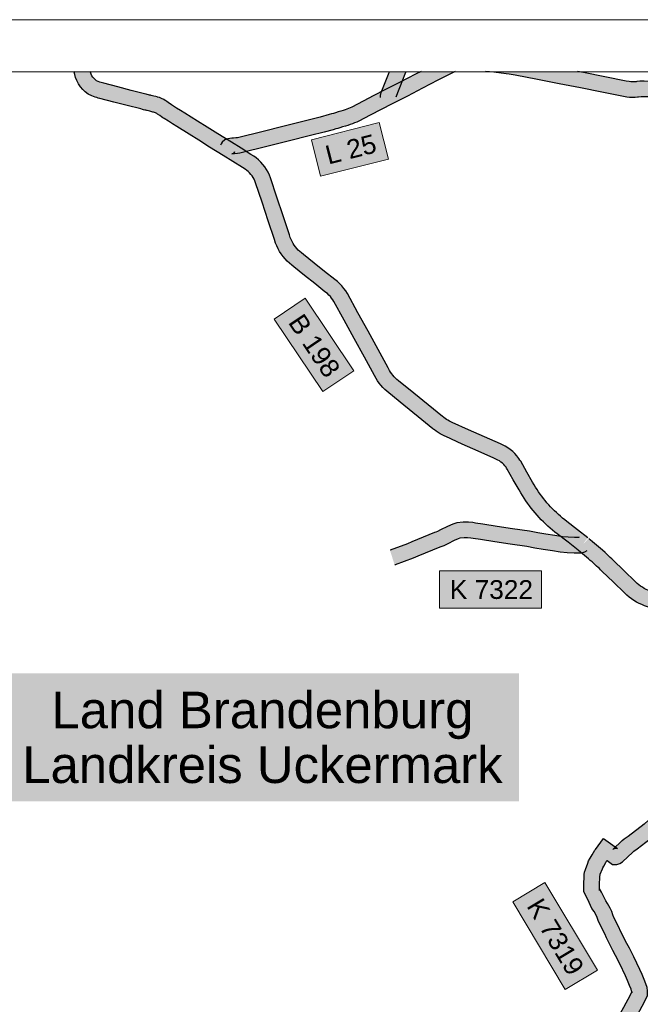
# Model space of a CAD drawing. Header units: metres. Extents: x 33417500 to 33438500, y 5878300 to 5908000.
# Tile 22 of 207: x 33423630 to 33429579, y 5898567 to 5908000. Entities that reach past the tile are written whole.
import ezdxf
from ezdxf.enums import TextEntityAlignment as Align

# ---------------------------------------------------------------- set-up
doc = ezdxf.new("R2010")
doc.units = ezdxf.units.M
doc.header["$LTSCALE"] = 999.999998
doc.linetypes.add('LT00000', pattern=[0])
for name, color, linetype, lineweight, true_color in [('100_GRENZEN_Verwaltung_Z', 7, 'LT00000', 18, 0x000000), ('200_STRASSENNETZ_Bund', 7, 'LT00000', 18, 0x000000), ('200_STRASSENNETZ_Kreis', 7, 'LT00000', 18, 0x000000), ('200_STRASSENNETZ_Land', 7, 'LT00000', 18, 0x000000), ('200_STRASSENNETZ_Z', 7, 'LT00000', 18, 0x000000), ('A11_UL02_AF', 7, 'LT00000', 18, 0x000000), ('DTK100FAR_412500-5861000_grau', 7, 'LT00000', 18, 0x000000)]:
    doc.layers.add(name, color=color, linetype=linetype, lineweight=lineweight, true_color=true_color)
doc.styles.add('TS100', font='arial.ttf', dxfattribs={"height": 0.2})
picture_1 = doc.add_image_def('image1.tif', size_in_pixel=(3600, 5740))

msp = doc.modelspace()

# ---------------------------------------------------------------- hatches: boundary and pattern name
at = {"layer": '100_GRENZEN_Verwaltung_Z', "linetype": 'Continuous', "lineweight": 25, "true_color": 0xffffff}
msp.add_hatch(color=7, dxfattribs=at).paths.add_polyline_path([(33423462.7, 5900512.1), (33428416.2, 5900512.1), (33428416.2, 5901737.1), (33423462.7, 5901737.1)])
at = {"layer": '200_STRASSENNETZ_Bund', "linetype": 'Continuous', "lineweight": 25, "true_color": 0x0089cd}
for points in [[(33425094.7, 5907002.3), (33425055.5, 5907026.3), (33425013.7, 5907052.7), (33425002.5, 5907060.2), (33424988.3, 5907070.1), (33424972.2, 5907081.2), (33424952.4, 5907095.1), (33424944.7, 5907100.1), (33424938.8, 5907103.7), (33424931.2, 5907107.5), (33424923.2, 5907110.5), (33424911.4, 5907113.9), (33424906.7, 5907115.3), (33424896.8, 5907117.9), (33424878.1, 5907122.7), (33424853.3, 5907128.9), (33424848.3, 5907130.2), (33424839.4, 5907132.4), (33424831.5, 5907134.2), (33424817.1, 5907137.7), (33424806.2, 5907140.4), (33424790, 5907144.6), (33424661.1, 5907178), (33424532.4, 5907211.4), (33424399, 5907245.5), (33424384, 5907249.3), (33424368.4, 5907253.8), (33424352.5, 5907258.4), (33424321.1, 5907270), (33424287.9, 5907287.1), (33424259.2, 5907308.7), (33424234.5, 5907332), (33424212.8, 5907357.8), (33424193.5, 5907386), (33424177.5, 5907417), (33424166.1, 5907447.4), (33424157.6, 5907475.1), (33424151.4, 5907496.9), (33424149.7, 5907505), (33424305.3, 5907505), (33424308.2, 5907495.8), (33424314.9, 5907477.9), (33424322.5, 5907463), (33424332.4, 5907448.6), (33424343.6, 5907435.3), (33424356, 5907423.6), (33424368, 5907414.6), (33424381.8, 5907407.5), (33424399.4, 5907401), (33424410.2, 5907397.8), (33424423.1, 5907394.1), (33424435.8, 5907390.9), (33424569.8, 5907356.7), (33424698.8, 5907323.2), (33424827.6, 5907289.8), (33424843, 5907285.8), (33424853.1, 5907283.3), (33424865.7, 5907280.2), (33424873.7, 5907278.5), (33424885.5, 5907275.5), (33424890.8, 5907274.1), (33424915, 5907268), (33424934.6, 5907263), (33424947, 5907259.8), (33424952.9, 5907258), (33424970.5, 5907253), (33424991.2, 5907245.1), (33425011, 5907235.4), (33425024.9, 5907226.9), (33425036.7, 5907219.2), (33425057.9, 5907204.3), (33425073.8, 5907193.3), (33425087, 5907184.2), (33425095.4, 5907178.5), (33425134.7, 5907153.6), (33425172.9, 5907130.3)], [(33425581, 5906698.7), (33425450.6, 5906779.7), (33425347.4, 5906844.6), (33425255.8, 5906902), (33425136.3, 5906977.7), (33425095.7, 5907001.7), (33425171.9, 5907130.9), (33425214.6, 5907105.7), (33425335.8, 5907028.9), (33425427.1, 5906971.7), (33425530.1, 5906906.9), (33425660.2, 5906826.1)], [(33428875.1, 5903192), (33428854, 5903208.5), (33428833.7, 5903225.1), (33428813.7, 5903242.2), (33428794.1, 5903259.7), (33428774.8, 5903277.5), (33428755.9, 5903295.8), (33428737.4, 5903314.5), (33428719.4, 5903333.5), (33428701.7, 5903352.9), (33428684.4, 5903372.7), (33428667.6, 5903392.9), (33428651.1, 5903413.4), (33428635.1, 5903434.2), (33428619.6, 5903455.4), (33428604.5, 5903476.9), (33428589.8, 5903498.7), (33428575.6, 5903520.8), (33428561.9, 5903543.2), (33428546.3, 5903570.2), (33428491.1, 5903666.6), (33428432.2, 5903769.1), (33428424.8, 5903781.7), (33428415.3, 5903797.1), (33428396.8, 5903821.2), (33428377.1, 5903843.2), (33428355.6, 5903863.7), (33428332.6, 5903882.4), (33428308.2, 5903899.2), (33428282.7, 5903914), (33428258.8, 5903925.5), (33428250.9, 5903929.4), (33428237.6, 5903935.4), (33428085.2, 5904003.5), (33427932.9, 5904071.7), (33427776, 5904141.9), (33427770, 5904144.7), (33427763.7, 5904147.7), (33427748.6, 5904155), (33427735.2, 5904162.3), (33427722.4, 5904170.2), (33427709.8, 5904178.8), (33427696.3, 5904189.1), (33427692.5, 5904192), (33427684.3, 5904198.5), (33427545.5, 5904311), (33427406.6, 5904423.6), (33427262.3, 5904541.1), (33427246.2, 5904554.1), (33427232.5, 5904566.5), (33427219.6, 5904579.6), (33427207.5, 5904593.5), (33427196.1, 5904608), (33427185.6, 5904623.1), (33427175.8, 5904639.3), (33427162.3, 5904663.5), (33427065.9, 5904839.9), (33426969.3, 5905016.4), (33426872.7, 5905192.9), (33426772.3, 5905376.4), (33426756.4, 5905401.7), (33426738.6, 5905426.1), (33426719, 5905449.2), (33426697.9, 5905470.9), (33426675.6, 5905490.8), (33426649.8, 5905511.1), (33426551.9, 5905589.1), (33426454.1, 5905667.1), (33426350.6, 5905751), (33426331.2, 5905765.4), (33426315.5, 5905778.7), (33426300.7, 5905792.8), (33426286.7, 5905807.8), (33426273.7, 5905823.6), (33426261.6, 5905840.1), (33426250.5, 5905857.4), (33426240.5, 5905875.3), (33426231.6, 5905893.7), (33426224, 5905912.1), (33426215, 5905939.7), (33426155.1, 5906119.4), (33426095.3, 5906298.9), (33426033.1, 5906485.1), (33426023.6, 5906511.5), (33426011.3, 5906538.8), (33425996.9, 5906565.1), (33425980.5, 5906590.2), (33425962.3, 5906614), (33425942.3, 5906636.3), (33425920.6, 5906657.1), (33425897.4, 5906676), (33425874, 5906692.4), (33425847.2, 5906709.6), (33425751.9, 5906768.1), (33425660.7, 5906825.8), (33425580.5, 5906699), (33425672.5, 5906640.8), (33425767.4, 5906582.6), (33425790.5, 5906567.8), (33425806.8, 5906556.4), (33425821.1, 5906544.7), (33425834.4, 5906531.9), (33425846.7, 5906518.2), (33425858, 5906503.5), (33425868.1, 5906488.1), (33425876.9, 5906471.9), (33425884.5, 5906455.1), (33425891.4, 5906435.8), (33425953, 5906251.5), (33426012.8, 5906072), (33426072.5, 5905892.8), (33426083.1, 5905860.2), (33426094.6, 5905832.5), (33426107.4, 5905805.9), (33426121.8, 5905780.2), (33426137.7, 5905755.4), (33426155.1, 5905731.6), (33426173.9, 5905708.8), (33426194, 5905687.2), (33426215.4, 5905666.9), (33426237.9, 5905647.9), (33426258.5, 5905632.5), (33426360.1, 5905550.2), (33426458.4, 5905471.8), (33426556.6, 5905393.6), (33426579.2, 5905375.8), (33426594.2, 5905362.4), (33426607.9, 5905348.4), (33426620.6, 5905333.4), (33426632.2, 5905317.5), (33426642.8, 5905300.5), (33426741.1, 5905120.9), (33426837.7, 5904944.4), (33426934.3, 5904767.9), (33427030.9, 5904591.2), (33427046.1, 5904563.9), (33427059.9, 5904541.2), (33427075.3, 5904519), (33427091.9, 5904497.7), (33427109.7, 5904477.4), (33427128.7, 5904458.2), (33427148.7, 5904440), (33427167.9, 5904424.6), (33427312, 5904307.2), (33427451, 5904194.5), (33427590.3, 5904081.6), (33427600.1, 5904073.8), (33427605.5, 5904069.7), (33427622.1, 5904057.1), (33427640.7, 5904044.3), (33427660.1, 5904032.5), (33427679.9, 5904021.6), (33427698.8, 5904012.5), (33427706.1, 5904009), (33427713.7, 5904005.5), (33427871.6, 5903934.8), (33428023.9, 5903866.6), (33428176.1, 5903798.6), (33428187.1, 5903793.6), (33428193.4, 5903790.5), (33428212.4, 5903781.4), (33428227.9, 5903772.4), (33428242.6, 5903762.2), (33428256.4, 5903751), (33428269.3, 5903738.7), (33428281.3, 5903725.4), (33428291.6, 5903711.8), (33428296.3, 5903704.2), (33428302.6, 5903693.7), (33428360.9, 5903592), (33428416.3, 5903495.2), (33428433.1, 5903466.3), (33428448.6, 5903441.1), (33428464.4, 5903416.4), (33428480.8, 5903392), (33428497.8, 5903367.9), (33428515.2, 5903344.2), (33428533.1, 5903320.8), (33428551.5, 5903297.9), (33428570.3, 5903275.3), (33428589.7, 5903253.1), (33428609.5, 5903231.4), (33428629.8, 5903210), (33428650.5, 5903189.1), (33428671.6, 5903168.7), (33428693.2, 5903148.7), (33428715.2, 5903129.1), (33428737.5, 5903110), (33428760.3, 5903091.4), (33428783.1, 5903073.6), (33428886.2, 5902993.8), (33428984.2, 5902918.4), (33429075.7, 5903037.2), (33428977.9, 5903112.6)], [(33430721.8, 5900861), (33430714.5, 5900879.6), (33430677.4, 5900990.1), (33430632.8, 5901120.7), (33430625.2, 5901139.8), (33430616.7, 5901158.5), (33430607.3, 5901176.8), (33430597, 5901194.7), (33430586, 5901212), (33430574, 5901228.8), (33430561.4, 5901245), (33430547.9, 5901260.6), (33430533.6, 5901275.8), (33430512.9, 5901295.9), (33430432.9, 5901373.4), (33430348.1, 5901455.6), (33430339.4, 5901464.3), (33430330.7, 5901473.3), (33430323.3, 5901481), (33430306, 5901498.1), (33430287.4, 5901518.9), (33430270, 5901540.8), (33430254.1, 5901563.7), (33430239.7, 5901587.6), (33430227.5, 5901610.9), (33430219.8, 5901626.1), (33430212.4, 5901641.7), (33430203, 5901662.5), (33430134.6, 5901814.1), (33430066.1, 5901965.7), (33429995.8, 5902121.4), (33429989.1, 5902134.7), (33429981.7, 5902148.5), (33429972.9, 5902163.9), (33429952.7, 5902202.4), (33429941.6, 5902221.7), (33429930.1, 5902239), (33429917.3, 5902255.3), (33429903.4, 5902270.7), (33429888.4, 5902285.1), (33429872.4, 5902298.3), (33429855.5, 5902310.4), (33429837.7, 5902321.2), (33429819.2, 5902330.6), (33429800.1, 5902338.7), (33429781.8, 5902345), (33429775.7, 5902346.3), (33429765.7, 5902348.4), (33429748.3, 5902352), (33429714.6, 5902359.7), (33429674.2, 5902368.5), (33429646.6, 5902376.1), (33429619.6, 5902385.2), (33429593.1, 5902395.8), (33429567.1, 5902407.8), (33429541.9, 5902421.2), (33429517.5, 5902435.9), (33429493.8, 5902451.9), (33429471.1, 5902469.1), (33429449.3, 5902487.6), (33429425.8, 5902509.8), (33429321, 5902611.1), (33429210.1, 5902717.7), (33429198, 5902730.1), (33429187.1, 5902740.8), (33429176, 5902751.3), (33429159.5, 5902766.2), (33429139.8, 5902784), (33429116.8, 5902804.9), (33429099, 5902820.4), (33429080.7, 5902836.2), (33429062.2, 5902851.9), (33429043.7, 5902867.4), (33429025.1, 5902882.8), (33429002.7, 5902900.9), (33428988.3, 5902912.5), (33428975.1, 5902926.6), (33429084.8, 5903028.9), (33429090.6, 5903022.8), (33429096.8, 5903017.7), (33429120.1, 5902998.8), (33429139.7, 5902982.7), (33429158.9, 5902966.5), (33429178.1, 5902950.3), (33429197.2, 5902933.9), (33429216.6, 5902916.9), (33429240.6, 5902895), (33429260, 5902877.5), (33429277.6, 5902861.7), (33429291.1, 5902848.9), (33429304.4, 5902835.9), (33429315.9, 5902824.1), (33429425.1, 5902719.1), (33429529.6, 5902618.2), (33429549.5, 5902599.3), (33429565, 5902586.2), (33429581.3, 5902573.8), (33429598.2, 5902562.3), (33429615.8, 5902551.8), (33429633.8, 5902542.2), (33429652.3, 5902533.7), (33429671.3, 5902526.1), (33429690.6, 5902519.6), (33429710.3, 5902514.1), (33429747.2, 5902506.1), (33429779.9, 5902498.6), (33429796, 5902495.3), (33429807.3, 5902493), (33429822.4, 5902489.6), (33429853.7, 5902479), (33429882.8, 5902466.6), (33429911, 5902452.2), (33429938, 5902435.7), (33429963.8, 5902417.4), (33429988.2, 5902397.2), (33430011, 5902375.4), (33430032.2, 5902351.9), (33430051.7, 5902326.9), (33430069.3, 5902300.7), (33430084.2, 5902274.5), (33430104.5, 5902235.9), (33430113, 5902221), (33430122, 5902204.1), (33430131.1, 5902186.3), (33430202.8, 5902027.4), (33430271.3, 5901875.8), (33430339.7, 5901724.2), (33430348.4, 5901704.8), (33430354.5, 5901692.2), (33430360.9, 5901679.4), (33430370.4, 5901661.3), (33430380, 5901645.4), (33430390.6, 5901630.1), (33430402.2, 5901615.5), (33430414.6, 5901601.7), (33430430.4, 5901586.1), (33430438.7, 5901577.3), (33430445.9, 5901570), (33430453.2, 5901562.7), (33430537.4, 5901481), (33430617.3, 5901403.5), (33430640.3, 5901381.2), (33430659.2, 5901361.2), (33430677.3, 5901340.3), (33430694.4, 5901318.4), (33430710.4, 5901295.8), (33430725.3, 5901272.5), (33430739.1, 5901248.5), (33430751.8, 5901223.8), (33430763.3, 5901198.6), (33430773.6, 5901172.8), (33430819.4, 5901038.3), (33430855.5, 5900930.9), (33430861.5, 5900915.7)]]:
    msp.add_hatch(color=142, dxfattribs=at).paths.add_polyline_path(points)
at = {"layer": '200_STRASSENNETZ_Kreis', "linetype": 'Continuous', "lineweight": 25, "true_color": 0xa88f00}
for points in [[(33427326.4, 5907480.4), (33427304.3, 5907423.5), (33427238.8, 5907260.5), (33427239.7, 5907265.1), (33427239.7, 5907265.3), (33427090.1, 5907254.8), (33427088.7, 5907275), (33427094.5, 5907303.8), (33427164.8, 5907478.7), (33427175.1, 5907505), (33427335.7, 5907505)], [(33428985.5, 5903038.7), (33428986.5, 5903038.8), (33428984.8, 5903038.3), (33428985.5, 5903038.7), (33428984.8, 5903038.6), (33428947.9, 5903039.5), (33428886.4, 5903041.2), (33428831.8, 5903046.5), (33428761, 5903058.6), (33428672.4, 5903070.9), (33428596.6, 5903085.4), (33428516.5, 5903100.4), (33428354.8, 5903122.3), (33428208.2, 5903145.8), (33428068.2, 5903167.3), (33427999.1, 5903177.5), (33427974.8, 5903181.6), (33427933.3, 5903186.5), (33427882.4, 5903187), (33427819.4, 5903179.4), (33427782.9, 5903168.2), (33427730.5, 5903146), (33427663.7, 5903111.9), (33427634.4, 5903096.3), (33427617.7, 5903090.3), (33427605.1, 5903085.9), (33427388.7, 5902997.4), (33427345.9, 5902979), (33427181.6, 5902917.8), (33427179.8, 5902917.2), (33427224.6, 5902774.1), (33427230.2, 5902775.8), (33427401.8, 5902839.7), (33427446.7, 5902859.1), (33427658.4, 5902945.6), (33427668, 5902949), (33427695.2, 5902958.8), (33427733, 5902978.8), (33427794, 5903010), (33427834.3, 5903027.1), (33427850.6, 5903032.1), (33427890.7, 5903036.9), (33427923.8, 5903036.6), (33427953.6, 5903033.1), (33427975.7, 5903029.4), (33428045.8, 5903019), (33428185, 5902997.6), (33428332.8, 5902973.9), (33428492.6, 5902952.3), (33428568.7, 5902938), (33428648, 5902922.8), (33428738.1, 5902910.3), (33428812, 5902897.7), (33428877, 5902891.4), (33428943.9, 5902889.5), (33428989.8, 5902888.4), (33429014.6, 5902890.7), (33429044.2, 5902899.4), (33429067.5, 5902912.8), (33428992.4, 5903042.7)], [(33430847.5, 5900938.4), (33430735.8, 5900838.3), (33430743.4, 5900829.9), (33430734.4, 5900830.9), (33430713.5, 5900831.9), (33430690.1, 5900830.7), (33430659.5, 5900824.8), (33430647.7, 5900819.9), (33430634.9, 5900806.9), (33430606.7, 5900769.2), (33430579.1, 5900745.1), (33430481.6, 5900693), (33430428.4, 5900661.3), (33430364.5, 5900626.6), (33430315.2, 5900596), (33430274.9, 5900569.2), (33430244.8, 5900548.4), (33430122.6, 5900461.1), (33430067.6, 5900423.8), (33429982.2, 5900367.4), (33429910.6, 5900319.5), (33429854, 5900276.5), (33429759.7, 5900215.5), (33429739.2, 5900202.6), (33429718.6, 5900185.9), (33429715.8, 5900183.2), (33429550.2, 5900057.6), (33429517.8, 5900035), (33429506.1, 5900024.4), (33429497.2, 5900016.1), (33429407.1, 5899931.9), (33429381.6, 5899915.9), (33429355.3, 5899908), (33429313.4, 5899906.1), (33429259.6, 5899945), (33429259.2, 5899944.4), (33429258.8, 5899944.1), (33429249.1, 5899926.8), (33429228.2, 5899889.9), (33429218.9, 5899874.5), (33429215.2, 5899864.8), (33429195, 5899813), (33429192.6, 5899803.7), (33429191.6, 5899797.3), (33429191.6, 5899798.6), (33429191.6, 5899797.1), (33429191.6, 5899797.3), (33429189, 5899702), (33429188.1, 5899657.5), (33429189.7, 5899671.6), (33429188.9, 5899673.5), (33429208.1, 5899641.1), (33429239.3, 5899576.7), (33429247.8, 5899557.3), (33429263.4, 5899533.3), (33429288.5, 5899488.7), (33429304.7, 5899455), (33429314.9, 5899425.3), (33429326.6, 5899399.5), (33429374, 5899305.4), (33429390.5, 5899269), (33429450.4, 5899150.8), (33429474.5, 5899104.6), (33429497.2, 5899061.1), (33429497.2, 5898685.3), (33429497.2, 5898681.2), (33429497.1, 5898676.8), (33429497.2, 5898678), (33429497.2, 5898681.2), (33429497.3, 5898685.8), (33429497.1, 5898685.5), (33429497.2, 5898685.3), (33429497.2, 5899061.1), (33429518, 5899021.2), (33429574.4, 5898901.4), (33429595.9, 5898851.6), (33429614.5, 5898803.9), (33429632.2, 5898764), (33429643, 5898727.7), (33429647.2, 5898694.7), (33429647.2, 5898673.5), (33429647, 5898671.1), (33429646.7, 5898650.7), (33429617.8, 5898590.1), (33429551.2, 5898465.8), (33429500.9, 5898378.1), (33429497.2, 5898373.2), (33429475.1, 5898344.2), (33429453.4, 5898309.6), (33429414.3, 5898245.8), (33429379.9, 5898200.3), (33429355.1, 5898170.7), (33429341.3, 5898147.6), (33429329.3, 5898121), (33429317.2, 5898080.5), (33429298.1, 5898012.4), (33429267.6, 5897934.4), (33429248.5, 5897886), (33429239.5, 5897848.8), (33429234.2, 5897813.4), (33429232.4, 5897746.8), (33429227.9, 5897707.9), (33429217.2, 5897641.7), (33429195.5, 5897574.1), (33429178.5, 5897517.2), (33429157.7, 5897466.7), (33429132.2, 5897406.3), (33429120.9, 5897364.5), (33429102.3, 5897321.9), (33429057, 5897274.3), (33429053.2, 5897270.8), (33429035.4, 5897252.6), (33429035, 5897252.1), (33429035.4, 5897251.6), (33429035.4, 5897251), (33429034.8, 5897252), (33429035, 5897252.1), (33429032.7, 5897255.2), (33429034.8, 5897252), (33429028.6, 5897245.6), (33429010.7, 5897226.8), (33429035.4, 5897251), (33429035.4, 5897251.6), (33429035.6, 5897251.2), (33429035.4, 5897251), (33429051.7, 5897225.2), (33429066.1, 5897189.9), (33429075.7, 5897152.7), (33429086.1, 5897113.8), (33429094.1, 5897097.1), (33429096.3, 5897093.9), (33429117.6, 5897046), (33429118.9, 5896958.5), (33429072, 5896921.5), (33429035.4, 5896888.2), (33429003, 5896858.7), (33428974.9, 5896889.6), (33428902.1, 5896969.6), (33428962.5, 5897024.7), (33428944.8, 5897061.6), (33428930.6, 5897114.6), (33428923.4, 5897142.6), (33428917.8, 5897156.2), (33428908.6, 5897170.9), (33428838.1, 5897267.7), (33428903.8, 5897332), (33428920.6, 5897349.7), (33428948.1, 5897377.9), (33428951.2, 5897380.8), (33428974.9, 5897405.7), (33428974.9, 5897036), (33428967.8, 5897030.4), (33428967.9, 5897029.5), (33428962.5, 5897024.7), (33428963.4, 5897022.8), (33428964.5, 5897021.2), (33428968.1, 5897013.1), (33428967.9, 5897029.5), (33428974.9, 5897036), (33428974.9, 5897405.7), (33428975.5, 5897406.2), (33428979, 5897414.3), (33428990, 5897455.2), (33429019.3, 5897524.5), (33429035.4, 5897563.6), (33429037, 5897567.5), (33429052.2, 5897618.4), (33429070.9, 5897676.7), (33429079.2, 5897728.4), (33429082.6, 5897757.5), (33429084.5, 5897826.5), (33429092.1, 5897877.6), (33429105.2, 5897931.5), (33429127.9, 5897989.1), (33429155.7, 5898060.1), (33429173.1, 5898122.2), (33429188.4, 5898173.6), (33429208.2, 5898217.3), (33429232.4, 5898257.8), (33429262.5, 5898293.7), (33429290.2, 5898330.5), (33429325.9, 5898388.7), (33429351.6, 5898429.7), (33429375.7, 5898461.2), (33429420, 5898538.5), (33429483.9, 5898657.8), (33429497.1, 5898685.5), (33429495.7, 5898696.6), (33429491.2, 5898712), (33429476, 5898746.2), (33429457.1, 5898794.5), (33429437.6, 5898839.8), (33429383.6, 5898954.5), (33429341.5, 5899035.3), (33429317, 5899082.3), (33429255.2, 5899204.1), (33429238.7, 5899240.7), (33429191.2, 5899334.8), (33429175.3, 5899369.9), (33429165.7, 5899397.9), (33429155.3, 5899419.5), (33429135.1, 5899455.6), (33429115.4, 5899485.8), (33429103, 5899513.9), (33429075.9, 5899570), (33429055.3, 5899604.8), (33429036.1, 5899648.2), (33429038.3, 5899667.5), (33429039, 5899705.5), (33429041.7, 5899803.5), (33429042, 5899811.1), (33429045.4, 5899833.7), (33429052, 5899859.3), (33429075.1, 5899918.3), (33429083.3, 5899940.2), (33429098.8, 5899965.8), (33429118.4, 5900000.4), (33429143.2, 5900044.6), (33429150.4, 5900050.1), (33429225.3, 5900154.9), (33429338.5, 5900073.1), (33429315.1, 5900051.2), (33429319.1, 5900053.8), (33429330.1, 5900057), (33429358.9, 5900058.3), (33429338.5, 5900073.1), (33429404.7, 5900135), (33429424.4, 5900152.7), (33429462, 5900178.9), (33429497.2, 5900205.6), (33429617.1, 5900296.5), (33429618.1, 5900297.6), (33429651.7, 5900324.8), (33429679, 5900342), (33429767.8, 5900399.4), (33429823.5, 5900441.7), (33429899.2, 5900492.3), (33429984.2, 5900548.5), (33430036.9, 5900584.2), (33430158.6, 5900671.2), (33430190.8, 5900693.4), (33430234.1, 5900722.2), (33430289.1, 5900756.3), (33430354.2, 5900791.7), (33430407.9, 5900823.7), (33430493.2, 5900869.3), (33430496.1, 5900871.8), (33430520.8, 5900904.8), (33430562.1, 5900946.9), (33430616.4, 5900969.3), (33430671.9, 5900980), (33430713.1, 5900982.1), (33430746.8, 5900980.5), (33430766.8, 5900978.1), (33430769.8, 5900978), (33430809.6, 5900980.8)]]:
    msp.add_hatch(color=54, dxfattribs=at).paths.add_polyline_path(points)
at = {"layer": '200_STRASSENNETZ_Land', "linetype": 'Continuous', "lineweight": 25, "true_color": 0x00ff00}
for points in [[(33427784.3, 5907494.8), (33427638.8, 5907419.7), (33427492.7, 5907344.2), (33427346.4, 5907268.6), (33427199.1, 5907193.2), (33427130.7, 5907326.8), (33427277.8, 5907402), (33427423.8, 5907477.5), (33427477.2, 5907505), (33427805, 5907505)], [(33429713.7, 5907257.1), (33429665.3, 5907259.5), (33429613.4, 5907261.6), (33429600, 5907261.3), (33429586, 5907260.4), (33429561.6, 5907257.8), (33429552.8, 5907256.8), (33429528.4, 5907255.1), (33429502.6, 5907254.6), (33429475.8, 5907255.9), (33429449.6, 5907259.3), (33429417, 5907264.7), (33429210.5, 5907305.7), (33429005, 5907346.3), (33428799.5, 5907387), (33428594, 5907427.7), (33428380.8, 5907469.7), (33428361.5, 5907473.1), (33428341.9, 5907476.3), (33428322.5, 5907479.1), (33428293.7, 5907482.8), (33428174.7, 5907496.2), (33428096.1, 5907505), (33428975.8, 5907505), (33429034.1, 5907493.5), (33429239.6, 5907452.8), (33429444, 5907412.3), (33429471.7, 5907407.7), (33429488.9, 5907405.4), (33429504.8, 5907404.7), (33429521.7, 5907405), (33429539.1, 5907406.2), (33429545.3, 5907406.9), (33429573.3, 5907410), (33429593.6, 5907411.2), (33429614.7, 5907411.7), (33429672.1, 5907409.3), (33429721, 5907406.9)], [(33427199.2, 5907193.3), (33427095.1, 5907139.7), (33426991.1, 5907086), (33426880.8, 5907029.1), (33426861.2, 5907019.6), (33426840.7, 5907010.5), (33426820, 5907002.3), (33426798.6, 5906994.6), (33426775.4, 5906987.6), (33426752.8, 5906980.7), (33426725.8, 5906972.5), (33426699.6, 5906964.5), (33426679.8, 5906958.7), (33426659.9, 5906953.1), (33426635, 5906946.3), (33426547.2, 5906922.3), (33426418.9, 5906889.5), (33426202.7, 5906835.4), (33425987.7, 5906781.4), (33425765.2, 5906726.2), (33425741.8, 5906721.4), (33425717.7, 5906718.3), (33425690.9, 5906716.2), (33425690.1, 5906716.2), (33425674.2, 5906715.1), (33425662.7, 5906714), (33425663.4, 5906714.2), (33425675.8, 5906718.7), (33425684.5, 5906726.7), (33425554.9, 5906798.8), (33425560.9, 5906809.6), (33425571.6, 5906826.7), (33425596.1, 5906849.2), (33425625.5, 5906860.1), (33425644.6, 5906863), (33425662.4, 5906864.6), (33425679.9, 5906865.8), (33425690.1, 5906866.6), (33425690.1, 5906733.4), (33425687.9, 5906729.9), (33425684.5, 5906726.7), (33425685.9, 5906725.9), (33425690.1, 5906733.4), (33425690.1, 5906866.6), (33425702.4, 5906867.5), (33425717.1, 5906869.4), (33425732, 5906872.5), (33425951.4, 5906927), (33426166.2, 5906980.9), (33426382.1, 5907034.9), (33426508.9, 5907067.3), (33426595.7, 5907091.1), (33426619.9, 5907097.6), (33426638.2, 5907102.8), (33426656.6, 5907108.2), (33426682.1, 5907116), (33426709.1, 5907124.2), (33426731.7, 5907131.1), (33426751.5, 5907137.1), (33426767, 5907142.6), (33426782.6, 5907148.9), (33426798, 5907155.6), (33426813.6, 5907163.2), (33426922.3, 5907219.3), (33427026.3, 5907273), (33427130.5, 5907326.7)]]:
    msp.add_hatch(color=3, dxfattribs=at).paths.add_polyline_path(points)
at = {"layer": '200_STRASSENNETZ_Z', "linetype": 'Continuous', "lineweight": 25, "true_color": 0x00ff00}
msp.add_hatch(color=3, dxfattribs=at).paths.add_polyline_path([(33426515.1, 5906499.8), (33427164.3, 5906665.2), (33427075.5, 5907014), (33426426.2, 5906848.7)])
at = {"layer": '200_STRASSENNETZ_Z', "linetype": 'Continuous', "lineweight": 25, "true_color": 0x0089cd}
msp.add_hatch(color=142, dxfattribs=at).paths.add_polyline_path([(33426068.1, 5905132.2), (33426534.5, 5904436.6), (33426833.5, 5904637.1), (33426367.1, 5905332.7)])
at = {"layer": '200_STRASSENNETZ_Z', "linetype": 'Continuous', "lineweight": 25, "true_color": 0xa88f00}
for points in [[(33427654, 5902360.7), (33428631.5, 5902360.7), (33428631.5, 5902720.7), (33427654, 5902720.7)], [(33428356.3, 5899548.6), (33428859.2, 5898710.4), (33429167.9, 5898895.7), (33428665, 5899733.9)]]:
    msp.add_hatch(color=54, dxfattribs=at).paths.add_polyline_path(points)

# ---------------------------------------------------------------- linework, layer by layer
at = {"layer": '200_STRASSENNETZ_Bund', "color": 142, "lineweight": 25, "true_color": 0x0089cd, "flags": 128}
for points in [[(33425094.7, 5907002.3), (33425055.5, 5907026.3), (33425013.7, 5907052.7), (33425002.5, 5907060.2), (33424988.3, 5907070.1), (33424972.2, 5907081.2), (33424952.4, 5907095.1), (33424944.7, 5907100.1), (33424938.8, 5907103.7), (33424931.2, 5907107.5), (33424923.2, 5907110.5), (33424911.4, 5907113.9), (33424906.7, 5907115.3), (33424896.8, 5907117.9), (33424878.1, 5907122.7), (33424853.3, 5907128.9), (33424848.3, 5907130.2), (33424839.4, 5907132.4), (33424831.5, 5907134.2), (33424817.1, 5907137.7), (33424806.2, 5907140.4), (33424790, 5907144.6), (33424661.1, 5907178), (33424532.4, 5907211.4), (33424399, 5907245.5), (33424384, 5907249.3), (33424368.4, 5907253.8), (33424352.5, 5907258.4), (33424321.1, 5907270), (33424287.9, 5907287.1), (33424259.2, 5907308.7), (33424234.5, 5907332), (33424212.8, 5907357.8), (33424193.5, 5907386), (33424177.5, 5907417), (33424166.1, 5907447.4), (33424157.6, 5907475.1), (33424151.4, 5907496.9), (33424149.7, 5907505)], [(33425172.9, 5907130.3), (33425134.7, 5907153.6), (33425095.4, 5907178.5), (33425087, 5907184.2), (33425073.8, 5907193.3), (33425057.9, 5907204.3), (33425036.7, 5907219.2), (33425024.9, 5907226.9), (33425011, 5907235.4), (33424991.2, 5907245.1), (33424970.5, 5907253), (33424952.9, 5907258), (33424947, 5907259.8), (33424934.6, 5907263), (33424915, 5907268), (33424890.8, 5907274.1), (33424885.5, 5907275.5), (33424873.7, 5907278.5), (33424865.7, 5907280.2), (33424853.1, 5907283.3), (33424843, 5907285.8), (33424827.6, 5907289.8), (33424698.8, 5907323.2), (33424569.8, 5907356.7), (33424435.8, 5907390.9), (33424423.1, 5907394.1), (33424410.2, 5907397.8), (33424399.4, 5907401), (33424381.8, 5907407.5), (33424368, 5907414.6), (33424356, 5907423.6), (33424343.6, 5907435.3), (33424332.4, 5907448.6), (33424322.5, 5907463), (33424314.9, 5907477.9), (33424308.2, 5907495.8), (33424305.3, 5907505)], [(33425660.2, 5906826.1), (33425530.1, 5906906.9), (33425427.1, 5906971.7), (33425335.8, 5907028.9), (33425214.6, 5907105.7), (33425171.9, 5907130.9)], [(33425581, 5906698.7), (33425450.6, 5906779.7), (33425347.4, 5906844.6), (33425255.8, 5906902), (33425136.3, 5906977.7), (33425095.7, 5907001.7)], [(33429075.7, 5903037.2), (33428977.9, 5903112.6), (33428875.1, 5903192), (33428854, 5903208.5), (33428833.7, 5903225.1), (33428813.7, 5903242.2), (33428794.1, 5903259.7), (33428774.8, 5903277.5), (33428755.9, 5903295.8), (33428737.4, 5903314.5), (33428719.4, 5903333.5), (33428701.7, 5903352.9), (33428684.4, 5903372.7), (33428667.6, 5903392.9), (33428651.1, 5903413.4), (33428635.1, 5903434.2), (33428619.6, 5903455.4), (33428604.5, 5903476.9), (33428589.8, 5903498.7), (33428575.6, 5903520.8), (33428561.9, 5903543.2), (33428546.3, 5903570.2), (33428491.1, 5903666.6), (33428432.2, 5903769.1), (33428424.8, 5903781.7), (33428415.3, 5903797.1), (33428396.8, 5903821.2), (33428377.1, 5903843.2), (33428355.6, 5903863.7), (33428332.6, 5903882.4), (33428308.2, 5903899.2), (33428282.7, 5903914), (33428258.8, 5903925.5), (33428250.9, 5903929.4), (33428237.6, 5903935.4), (33428085.2, 5904003.5), (33427932.9, 5904071.7), (33427776, 5904141.9), (33427770, 5904144.7), (33427763.7, 5904147.7), (33427748.6, 5904155), (33427735.2, 5904162.3), (33427722.4, 5904170.2), (33427709.8, 5904178.8), (33427696.3, 5904189.1), (33427692.5, 5904192), (33427684.3, 5904198.5), (33427545.5, 5904311), (33427406.6, 5904423.6), (33427262.3, 5904541.1), (33427246.2, 5904554.1), (33427232.5, 5904566.5), (33427219.6, 5904579.6), (33427207.5, 5904593.5), (33427196.1, 5904608), (33427185.6, 5904623.1), (33427175.8, 5904639.3), (33427162.3, 5904663.5), (33427065.9, 5904839.9), (33426969.3, 5905016.4), (33426872.7, 5905192.9), (33426772.3, 5905376.4), (33426756.4, 5905401.7), (33426738.6, 5905426.1), (33426719, 5905449.2), (33426697.9, 5905470.9), (33426675.6, 5905490.8), (33426649.8, 5905511.1), (33426551.9, 5905589.1), (33426454.1, 5905667.1), (33426350.6, 5905751), (33426331.2, 5905765.4), (33426315.5, 5905778.7), (33426300.7, 5905792.8), (33426286.7, 5905807.8), (33426273.7, 5905823.6), (33426261.6, 5905840.1), (33426250.5, 5905857.4), (33426240.5, 5905875.3), (33426231.6, 5905893.7), (33426224, 5905912.1), (33426215, 5905939.7), (33426155.1, 5906119.4), (33426095.3, 5906298.9), (33426033.1, 5906485.1), (33426023.6, 5906511.5), (33426011.3, 5906538.8), (33425996.9, 5906565.1), (33425980.5, 5906590.2), (33425962.3, 5906614), (33425942.3, 5906636.3), (33425920.6, 5906657.1), (33425897.4, 5906676), (33425874, 5906692.4), (33425847.2, 5906709.6), (33425751.9, 5906768.1), (33425660.7, 5906825.8)], [(33428984.2, 5902918.4), (33428886.2, 5902993.8), (33428783.1, 5903073.6), (33428760.3, 5903091.4), (33428737.5, 5903110), (33428715.2, 5903129.1), (33428693.2, 5903148.7), (33428671.6, 5903168.7), (33428650.5, 5903189.1), (33428629.8, 5903210), (33428609.5, 5903231.4), (33428589.7, 5903253.1), (33428570.3, 5903275.3), (33428551.5, 5903297.9), (33428533.1, 5903320.8), (33428515.2, 5903344.2), (33428497.8, 5903367.9), (33428480.8, 5903392), (33428464.4, 5903416.4), (33428448.6, 5903441.1), (33428433.1, 5903466.3), (33428416.3, 5903495.2), (33428360.9, 5903592), (33428302.6, 5903693.7), (33428296.3, 5903704.2), (33428291.6, 5903711.8), (33428281.3, 5903725.4), (33428269.3, 5903738.7), (33428256.4, 5903751), (33428242.6, 5903762.2), (33428227.9, 5903772.4), (33428212.4, 5903781.4), (33428193.4, 5903790.5), (33428187.1, 5903793.6), (33428176.1, 5903798.6), (33428023.9, 5903866.6), (33427871.6, 5903934.8), (33427713.7, 5904005.5), (33427706.1, 5904009), (33427698.8, 5904012.5), (33427679.9, 5904021.6), (33427660.1, 5904032.5), (33427640.7, 5904044.3), (33427622.1, 5904057.1), (33427605.5, 5904069.7), (33427600.1, 5904073.8), (33427590.3, 5904081.6), (33427451, 5904194.5), (33427312, 5904307.2), (33427167.9, 5904424.6), (33427148.7, 5904440), (33427128.7, 5904458.2), (33427109.7, 5904477.4), (33427091.9, 5904497.7), (33427075.3, 5904519), (33427059.9, 5904541.2), (33427046.1, 5904563.9), (33427030.9, 5904591.2), (33426934.3, 5904767.9), (33426837.7, 5904944.4), (33426741.1, 5905120.9), (33426642.8, 5905300.5), (33426632.2, 5905317.5), (33426620.6, 5905333.4), (33426607.9, 5905348.4), (33426594.2, 5905362.4), (33426579.2, 5905375.8), (33426556.6, 5905393.6), (33426458.4, 5905471.8), (33426360.1, 5905550.2), (33426258.5, 5905632.5), (33426237.9, 5905647.9), (33426215.4, 5905666.9), (33426194, 5905687.2), (33426173.9, 5905708.8), (33426155.1, 5905731.6), (33426137.7, 5905755.4), (33426121.8, 5905780.2), (33426107.4, 5905805.9), (33426094.6, 5905832.5), (33426083.1, 5905860.2), (33426072.5, 5905892.8), (33426012.8, 5906072), (33425953, 5906251.5), (33425891.4, 5906435.8), (33425884.5, 5906455.1), (33425876.9, 5906471.9), (33425868.1, 5906488.1), (33425858, 5906503.5), (33425846.7, 5906518.2), (33425834.4, 5906531.9), (33425821.1, 5906544.7), (33425806.8, 5906556.4), (33425790.5, 5906567.8), (33425767.4, 5906582.6), (33425672.5, 5906640.8), (33425580.5, 5906699)], [(33430861.5, 5900915.7), (33430855.5, 5900930.9), (33430819.4, 5901038.3), (33430773.6, 5901172.8), (33430763.3, 5901198.6), (33430751.8, 5901223.8), (33430739.1, 5901248.5), (33430725.3, 5901272.5), (33430710.4, 5901295.8), (33430694.4, 5901318.4), (33430677.3, 5901340.3), (33430659.2, 5901361.2), (33430640.3, 5901381.2), (33430617.3, 5901403.5), (33430537.4, 5901481), (33430453.2, 5901562.7), (33430445.9, 5901570), (33430438.7, 5901577.3), (33430430.4, 5901586.1), (33430414.6, 5901601.7), (33430402.2, 5901615.5), (33430390.6, 5901630.1), (33430380, 5901645.4), (33430370.4, 5901661.3), (33430360.9, 5901679.4), (33430354.5, 5901692.2), (33430348.4, 5901704.8), (33430339.7, 5901724.2), (33430271.3, 5901875.8), (33430202.8, 5902027.4), (33430131.1, 5902186.3), (33430122, 5902204.1), (33430113, 5902221), (33430104.5, 5902235.9), (33430084.2, 5902274.5), (33430069.3, 5902300.7), (33430051.7, 5902326.9), (33430032.2, 5902351.9), (33430011, 5902375.4), (33429988.2, 5902397.2), (33429963.8, 5902417.4), (33429938, 5902435.7), (33429911, 5902452.2), (33429882.8, 5902466.6), (33429853.7, 5902479), (33429822.4, 5902489.6), (33429807.3, 5902493), (33429796, 5902495.3), (33429779.9, 5902498.6), (33429747.2, 5902506.1), (33429710.3, 5902514.1), (33429690.6, 5902519.6), (33429671.3, 5902526.1), (33429652.3, 5902533.7), (33429633.8, 5902542.2), (33429615.8, 5902551.8), (33429598.2, 5902562.3), (33429581.3, 5902573.8), (33429565, 5902586.2), (33429549.5, 5902599.3), (33429529.6, 5902618.2), (33429425.1, 5902719.1), (33429315.9, 5902824.1), (33429304.4, 5902835.9), (33429291.1, 5902848.9), (33429277.6, 5902861.7), (33429260, 5902877.5), (33429240.6, 5902895), (33429216.6, 5902916.9), (33429197.2, 5902933.9), (33429178.1, 5902950.3), (33429158.9, 5902966.5), (33429139.7, 5902982.7), (33429120.1, 5902998.8), (33429096.8, 5903017.7), (33429090.6, 5903022.8), (33429084.8, 5903028.9)], [(33430721.8, 5900861), (33430714.5, 5900879.6), (33430677.4, 5900990.1), (33430632.8, 5901120.7), (33430625.2, 5901139.8), (33430616.7, 5901158.5), (33430607.3, 5901176.8), (33430597, 5901194.7), (33430586, 5901212), (33430574, 5901228.8), (33430561.4, 5901245), (33430547.9, 5901260.6), (33430533.6, 5901275.8), (33430512.9, 5901295.9), (33430432.9, 5901373.4), (33430348.1, 5901455.6), (33430339.4, 5901464.3), (33430330.7, 5901473.3), (33430323.3, 5901481), (33430306, 5901498.1), (33430287.4, 5901518.9), (33430270, 5901540.8), (33430254.1, 5901563.7), (33430239.7, 5901587.6), (33430227.5, 5901610.9), (33430219.8, 5901626.1), (33430212.4, 5901641.7), (33430203, 5901662.5), (33430134.6, 5901814.1), (33430066.1, 5901965.7), (33429995.8, 5902121.4), (33429989.1, 5902134.7), (33429981.7, 5902148.5), (33429972.9, 5902163.9), (33429952.7, 5902202.4), (33429941.6, 5902221.7), (33429930.1, 5902239), (33429917.3, 5902255.3), (33429903.4, 5902270.7), (33429888.4, 5902285.1), (33429872.4, 5902298.3), (33429855.5, 5902310.4), (33429837.7, 5902321.2), (33429819.2, 5902330.6), (33429800.1, 5902338.7), (33429781.8, 5902345), (33429775.7, 5902346.3), (33429765.7, 5902348.4), (33429748.3, 5902352), (33429714.6, 5902359.7), (33429674.2, 5902368.5), (33429646.6, 5902376.1), (33429619.6, 5902385.2), (33429593.1, 5902395.8), (33429567.1, 5902407.8), (33429541.9, 5902421.2), (33429517.5, 5902435.9), (33429493.8, 5902451.9), (33429471.1, 5902469.1), (33429449.3, 5902487.6), (33429425.8, 5902509.8), (33429321, 5902611.1), (33429210.1, 5902717.7), (33429198, 5902730.1), (33429187.1, 5902740.8), (33429176, 5902751.3), (33429159.5, 5902766.2), (33429139.8, 5902784), (33429116.8, 5902804.9), (33429099, 5902820.4), (33429080.7, 5902836.2), (33429062.2, 5902851.9), (33429043.7, 5902867.4), (33429025.1, 5902882.8), (33429002.7, 5902900.9), (33428988.3, 5902912.5), (33428975.1, 5902926.6)]]:
    msp.add_lwpolyline(points, dxfattribs=at)
at = {"layer": '200_STRASSENNETZ_Kreis', "color": 54, "lineweight": 25, "true_color": 0xa88f00, "flags": 128}
for points in [[(33427090.1, 5907254.8), (33427088.7, 5907275), (33427094.5, 5907303.8), (33427164.8, 5907478.7), (33427175.1, 5907505)], [(33427239.7, 5907265.3), (33427239.7, 5907265.1), (33427238.8, 5907260.5), (33427304.3, 5907423.5), (33427326.4, 5907480.4), (33427335.7, 5907505)], [(33428992.4, 5903042.7), (33428984.8, 5903038.3), (33428986.5, 5903038.8), (33428984.8, 5903038.6), (33428947.9, 5903039.5), (33428886.4, 5903041.2), (33428831.8, 5903046.5), (33428761, 5903058.6), (33428672.4, 5903070.9), (33428596.6, 5903085.4), (33428516.5, 5903100.4), (33428354.8, 5903122.3), (33428208.2, 5903145.8), (33428068.2, 5903167.3), (33427999.1, 5903177.5), (33427974.8, 5903181.6), (33427933.3, 5903186.5), (33427882.4, 5903187), (33427819.4, 5903179.4), (33427782.9, 5903168.2), (33427730.5, 5903146), (33427663.7, 5903111.9), (33427634.4, 5903096.3), (33427617.7, 5903090.3), (33427605.1, 5903085.9), (33427388.7, 5902997.4), (33427345.9, 5902979), (33427181.6, 5902917.8), (33427179.8, 5902917.2)], [(33429067.5, 5902912.8), (33429044.2, 5902899.4), (33429014.6, 5902890.7), (33428989.8, 5902888.4), (33428943.9, 5902889.5), (33428877, 5902891.4), (33428812, 5902897.7), (33428738.1, 5902910.3), (33428648, 5902922.8), (33428568.7, 5902938), (33428492.6, 5902952.3), (33428332.8, 5902973.9), (33428185, 5902997.6), (33428045.8, 5903019), (33427975.7, 5903029.4), (33427953.6, 5903033.1), (33427923.8, 5903036.6), (33427890.7, 5903036.9), (33427850.6, 5903032.1), (33427834.3, 5903027.1), (33427794, 5903010), (33427733, 5902978.8), (33427695.2, 5902958.8), (33427668, 5902949), (33427658.4, 5902945.6), (33427446.7, 5902859.1), (33427401.8, 5902839.7), (33427230.2, 5902775.8), (33427224.6, 5902774.1)], [(33428902.1, 5896969.6), (33428974.9, 5897036), (33428967.8, 5897030.4), (33428968.1, 5897013.1), (33428964.5, 5897021.2), (33428963.4, 5897022.8), (33428944.8, 5897061.6), (33428930.6, 5897114.6), (33428923.4, 5897142.6), (33428917.8, 5897156.2), (33428908.6, 5897170.9), (33428838.1, 5897267.7), (33428903.8, 5897332), (33428920.6, 5897349.7), (33428948.1, 5897377.9), (33428951.2, 5897380.8), (33428975.5, 5897406.2), (33428979, 5897414.3), (33428990, 5897455.2), (33429019.3, 5897524.5), (33429037, 5897567.5), (33429052.2, 5897618.4), (33429070.9, 5897676.7), (33429079.2, 5897728.4), (33429082.6, 5897757.5), (33429084.5, 5897826.5), (33429092.1, 5897877.6), (33429105.2, 5897931.5), (33429127.9, 5897989.1), (33429155.7, 5898060.1), (33429173.1, 5898122.2), (33429188.4, 5898173.6), (33429208.2, 5898217.3), (33429232.4, 5898257.8), (33429262.5, 5898293.7), (33429290.2, 5898330.5), (33429325.9, 5898388.7), (33429351.6, 5898429.7), (33429375.7, 5898461.2), (33429420, 5898538.5), (33429483.9, 5898657.8), (33429497.3, 5898685.8), (33429497.1, 5898676.8), (33429497.2, 5898678), (33429497.2, 5898685.3), (33429495.7, 5898696.6), (33429491.2, 5898712), (33429476, 5898746.2), (33429457.1, 5898794.5), (33429437.6, 5898839.8), (33429383.6, 5898954.5), (33429341.5, 5899035.3), (33429317, 5899082.3), (33429255.2, 5899204.1), (33429238.7, 5899240.7), (33429191.2, 5899334.8), (33429175.3, 5899369.9), (33429165.7, 5899397.9), (33429155.3, 5899419.5), (33429135.1, 5899455.6), (33429115.4, 5899485.8), (33429103, 5899513.9), (33429075.9, 5899570), (33429055.3, 5899604.8), (33429036.1, 5899648.2), (33429038.3, 5899667.5), (33429039, 5899705.5), (33429041.7, 5899803.5), (33429042, 5899811.1), (33429045.4, 5899833.7), (33429052, 5899859.3), (33429075.1, 5899918.3), (33429083.3, 5899940.2), (33429098.8, 5899965.8), (33429118.4, 5900000.4), (33429143.2, 5900044.6), (33429150.4, 5900050.1), (33429225.3, 5900154.9), (33429358.9, 5900058.3), (33429330.1, 5900057), (33429319.1, 5900053.8), (33429315.1, 5900051.2), (33429404.7, 5900135), (33429424.4, 5900152.7), (33429462, 5900178.9), (33429617.1, 5900296.5), (33429618.1, 5900297.6), (33429651.7, 5900324.8), (33429679, 5900342), (33429767.8, 5900399.4), (33429823.5, 5900441.7), (33429899.2, 5900492.3), (33429984.2, 5900548.5), (33430036.9, 5900584.2), (33430158.6, 5900671.2), (33430190.8, 5900693.4), (33430234.1, 5900722.2), (33430289.1, 5900756.3), (33430354.2, 5900791.7), (33430407.9, 5900823.7), (33430493.2, 5900869.3), (33430496.1, 5900871.8), (33430520.8, 5900904.8), (33430562.1, 5900946.9), (33430616.4, 5900969.3), (33430671.9, 5900980), (33430713.1, 5900982.1), (33430746.8, 5900980.5), (33430766.8, 5900978.1), (33430769.8, 5900978), (33430809.6, 5900980.8), (33430847.5, 5900938.4)], [(33429003, 5896858.7), (33429072, 5896921.5), (33429118.9, 5896958.5), (33429117.6, 5897046), (33429096.3, 5897093.9), (33429094.1, 5897097.1), (33429086.1, 5897113.8), (33429075.7, 5897152.7), (33429066.1, 5897189.9), (33429051.7, 5897225.2), (33429032.7, 5897255.2), (33429035.6, 5897251.2), (33429010.7, 5897226.8), (33429028.6, 5897245.6), (33429053.2, 5897270.8), (33429057, 5897274.3), (33429102.3, 5897321.9), (33429120.9, 5897364.5), (33429132.2, 5897406.3), (33429157.7, 5897466.7), (33429178.5, 5897517.2), (33429195.5, 5897574.1), (33429217.2, 5897641.7), (33429227.9, 5897707.9), (33429232.4, 5897746.8), (33429234.2, 5897813.4), (33429239.5, 5897848.8), (33429248.5, 5897886), (33429267.6, 5897934.4), (33429298.1, 5898012.4), (33429317.2, 5898080.5), (33429329.3, 5898121), (33429341.3, 5898147.6), (33429355.1, 5898170.7), (33429379.9, 5898200.3), (33429414.3, 5898245.8), (33429453.4, 5898309.6), (33429475.1, 5898344.2), (33429500.9, 5898378.1), (33429551.2, 5898465.8), (33429617.8, 5898590.1), (33429646.7, 5898650.7), (33429647, 5898671.1), (33429647.2, 5898673.5), (33429647.2, 5898694.7), (33429643, 5898727.7), (33429632.2, 5898764), (33429614.5, 5898803.9), (33429595.9, 5898851.6), (33429574.4, 5898901.4), (33429518, 5899021.2), (33429474.5, 5899104.6), (33429450.4, 5899150.8), (33429390.5, 5899269), (33429374, 5899305.4), (33429326.6, 5899399.5), (33429314.9, 5899425.3), (33429304.7, 5899455), (33429288.5, 5899488.7), (33429263.4, 5899533.3), (33429247.8, 5899557.3), (33429239.3, 5899576.7), (33429208.1, 5899641.1), (33429188.9, 5899673.5), (33429189.7, 5899671.6), (33429188.1, 5899657.5), (33429189, 5899702), (33429191.6, 5899798.6), (33429191.6, 5899797.1), (33429192.6, 5899803.7), (33429195, 5899813), (33429215.2, 5899864.8), (33429218.9, 5899874.5), (33429228.2, 5899889.9), (33429249.1, 5899926.8), (33429258.8, 5899944.1), (33429259.2, 5899944.4), (33429259.6, 5899945), (33429313.4, 5899906.1), (33429355.3, 5899908), (33429381.6, 5899915.9), (33429407.1, 5899931.9), (33429506.1, 5900024.4), (33429517.8, 5900035), (33429550.2, 5900057.6), (33429715.8, 5900183.2), (33429718.6, 5900185.9), (33429739.2, 5900202.6), (33429759.7, 5900215.5), (33429854, 5900276.5), (33429910.6, 5900319.5), (33429982.2, 5900367.4), (33430067.6, 5900423.8), (33430122.6, 5900461.1), (33430244.8, 5900548.4), (33430274.9, 5900569.2), (33430315.2, 5900596), (33430364.5, 5900626.6), (33430428.4, 5900661.3), (33430481.6, 5900693), (33430579.1, 5900745.1), (33430606.7, 5900769.2), (33430634.9, 5900806.9), (33430647.7, 5900819.9), (33430659.5, 5900824.8), (33430690.1, 5900830.7), (33430713.5, 5900831.9), (33430734.4, 5900830.9), (33430753.6, 5900828.6), (33430770.9, 5900827.6), (33430746.9, 5900825.9), (33430735.8, 5900838.3)]]:
    msp.add_lwpolyline(points, dxfattribs=at)
at = {"layer": '200_STRASSENNETZ_Land', "color": 3, "lineweight": 25, "true_color": 0x00ff00, "flags": 128}
for points in [[(33427477.2, 5907505), (33427423.8, 5907477.5), (33427277.8, 5907402), (33427130.7, 5907326.8)], [(33427805, 5907505), (33427784.3, 5907494.8), (33427638.8, 5907419.7), (33427492.7, 5907344.2), (33427346.4, 5907268.6), (33427199.1, 5907193.2)], [(33429713.7, 5907257.1), (33429665.3, 5907259.5), (33429613.4, 5907261.6), (33429600, 5907261.3), (33429586, 5907260.4), (33429561.6, 5907257.8), (33429552.8, 5907256.8), (33429528.4, 5907255.1), (33429502.6, 5907254.6), (33429475.8, 5907255.9), (33429449.6, 5907259.3), (33429417, 5907264.7), (33429210.5, 5907305.7), (33429005, 5907346.3), (33428799.5, 5907387), (33428594, 5907427.7), (33428380.8, 5907469.7), (33428361.5, 5907473.1), (33428341.9, 5907476.3), (33428322.5, 5907479.1), (33428293.7, 5907482.8), (33428174.7, 5907496.2), (33428096.1, 5907505)], [(33429721, 5907406.9), (33429672.1, 5907409.3), (33429614.7, 5907411.7), (33429593.6, 5907411.2), (33429573.3, 5907410), (33429545.3, 5907406.9), (33429539.1, 5907406.2), (33429521.7, 5907405), (33429504.8, 5907404.7), (33429488.9, 5907405.4), (33429471.7, 5907407.7), (33429444, 5907412.3), (33429239.6, 5907452.8), (33429034.1, 5907493.5), (33428975.8, 5907505)], [(33427130.5, 5907326.7), (33427026.3, 5907273), (33426922.3, 5907219.3), (33426813.6, 5907163.2), (33426798, 5907155.6), (33426782.6, 5907148.9), (33426767, 5907142.6), (33426751.5, 5907137.1), (33426731.7, 5907131.1), (33426709.1, 5907124.2), (33426682.1, 5907116), (33426656.6, 5907108.2), (33426638.2, 5907102.8), (33426619.9, 5907097.6), (33426595.7, 5907091.1), (33426508.9, 5907067.3), (33426382.1, 5907034.9), (33426166.2, 5906980.9), (33425951.4, 5906927), (33425732, 5906872.5), (33425717.1, 5906869.4), (33425702.4, 5906867.5), (33425679.9, 5906865.8), (33425662.4, 5906864.6), (33425644.6, 5906863), (33425625.5, 5906860.1), (33425596.1, 5906849.2), (33425571.6, 5906826.7), (33425560.9, 5906809.6), (33425554.9, 5906798.8)], [(33427199.2, 5907193.3), (33427095.1, 5907139.7), (33426991.1, 5907086), (33426880.8, 5907029.1), (33426861.2, 5907019.6), (33426840.7, 5907010.5), (33426820, 5907002.3), (33426798.6, 5906994.6), (33426775.4, 5906987.6), (33426752.8, 5906980.7), (33426725.8, 5906972.5), (33426699.6, 5906964.5), (33426679.8, 5906958.7), (33426659.9, 5906953.1), (33426635, 5906946.3), (33426547.2, 5906922.3), (33426418.9, 5906889.5), (33426202.7, 5906835.4), (33425987.7, 5906781.4), (33425765.2, 5906726.2), (33425741.8, 5906721.4), (33425717.7, 5906718.3), (33425690.9, 5906716.2), (33425674.2, 5906715.1), (33425662.7, 5906714), (33425663.4, 5906714.2), (33425675.8, 5906718.7), (33425687.9, 5906729.9), (33425690.1, 5906733.4), (33425685.9, 5906725.9)]]:
    msp.add_lwpolyline(points, dxfattribs=at)
at = {"layer": '200_STRASSENNETZ_Z', "color": 18, "lineweight": 18, "true_color": 0x000000, "flags": 128}
for points in [[(33426515.1, 5906499.8), (33427164.3, 5906665.2), (33427075.5, 5907014), (33426426.2, 5906848.7), (33426515.1, 5906499.8)], [(33426068.1, 5905132.2), (33426534.5, 5904436.6), (33426833.5, 5904637.1), (33426367.1, 5905332.7), (33426068.1, 5905132.2)], [(33427654, 5902360.7), (33428631.5, 5902360.7), (33428631.5, 5902720.7), (33427654, 5902720.7), (33427654, 5902360.7)], [(33428356.3, 5899548.6), (33428859.2, 5898710.4), (33429167.9, 5898895.7), (33428665, 5899733.9), (33428356.3, 5899548.6)]]:
    msp.add_lwpolyline(points, close=True, dxfattribs=at)
at = {"layer": 'A11_UL02_AF', "color": 18, "lineweight": 18, "true_color": 0x000000, "flags": 128}
for points in [[(33417500, 5878300), (33438500, 5878300), (33438500, 5908000), (33417500, 5908000), (33417500, 5878300)], [(33420000, 5878800), (33438000, 5878800), (33438000, 5907500), (33420000, 5907500), (33420000, 5878800)]]:
    msp.add_lwpolyline(points, close=True, dxfattribs=at)

# ---------------------------------------------------------------- texts
at = {"layer": '100_GRENZEN_Verwaltung_Z', "color": 6, "lineweight": 25, "true_color": 0xff00ff, "style": 'TS100'}
for s, width, p, p2 in [('Land Brandenburg', 0.999529, (33423934.7, 5901212.1), (33427979.1, 5901212.1)), ('Landkreis Uckermark', 0.99748, (33423655.2, 5900687.1), (33428258.7, 5900687.1))]:
    msp.add_text(s, height=350, dxfattribs=dict(at, width=width)).set_placement(p, p2, align=Align.FIT)
at = {"layer": '200_STRASSENNETZ_Z', "color": 18, "lineweight": 18, "true_color": 0x000000, "style": 'TS100'}
for s, rotation, width, p, p2 in [('L 25', 14.29033, 1.002291, (33426588.8, 5906611.4), (33427063.6, 5906732.4)), ('B 198', 303.84006, 1.001584, (33426198, 5905100.1), (33426564.1, 5904554)), ('K 7319', 300.96376, 1.001708, (33428484.4, 5899510), (33428894.7, 5898826.2))]:
    msp.add_text(s, height=180, rotation=rotation, dxfattribs=dict(at, width=width)).set_placement(p, p2, align=Align.FIT)
at = {"layer": '200_STRASSENNETZ_Z', "color": 18, "lineweight": 18, "true_color": 0x000000, "style": 'TS100', "width": 1.001708}
msp.add_text('K 7322', height=180, dxfattribs=at).set_placement((33427753, 5902450.7), (33428550.5, 5902450.7), align=Align.FIT)

# ---------------------------------------------------------------- pictures from other files: only their frames are drawn
at = {"layer": 'DTK100FAR_412500-5861000_grau'}
image = msp.add_image(picture_1, insert=(33420000, 5878800), size_in_units=(18000, 28700), dxfattribs=at)
image.dxf.flags = 15

doc.saveas('drawing.dxf')
